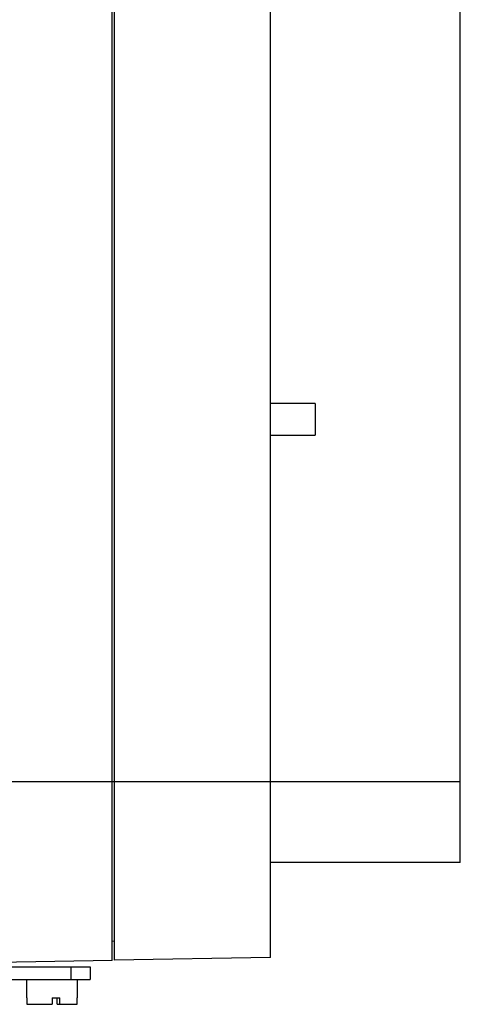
# Model space of a CAD drawing. Header units: millimetres. Extents: x 56 to 238, y 33 to 373.
# Tile 4 of 5: x 169 to 238, y 39 to 194. Entities that reach past the tile are written whole.
import ezdxf

# ---------------------------------------------------------------- set-up
doc = ezdxf.new("R2010")
doc.units = ezdxf.units.MM
doc.header["$LTSCALE"] = 26.395249
doc.layers.get('0').update_dxf_attribs({"linetype": 'CONTINUOUS'})

msp = doc.modelspace()

# ---------------------------------------------------------------- linework, layer by layer
at = {"color": 7}
for p, q in [((183.12, 45.73), (183.12, 360.19)), ((183.42, 360.17), (183.42, 45.75)), ((208.12, 46.18), (208.12, 359.74)), ((238.12, 61.18), (238.12, 344.74)), ((215.21, 133.68), (208.12, 133.68)), ((215.21, 133.68), (215.21, 128.68)), ((208.12, 128.68), (215.21, 128.68)), ((81.62, 73.96), (208.12, 73.96)), ((208.12, 73.96), (238.12, 73.96)), ((238.12, 61.18), (208.12, 61.18)), ((183.42, 48.74), (183.12, 48.73)), ((183.12, 45.73), (81.62, 43.96)), ((208.12, 46.18), (183.42, 45.75)), ((123.44, 44.69), (179.62, 44.69)), ((176.62, 42.69), (176.62, 44.69)), ((179.62, 44.69), (179.62, 42.69)), ((87.62, 42.69), (179.62, 42.69)), ((169.62, 39.79), (169.62, 42.69)), ((177.62, 39.79), (177.62, 42.69)), ((169.62, 39.79), (169.68, 39.79)), ((169.66, 39.79), (169.66, 38.79)), ((169.68, 38.79), (169.68, 39.79)), ((173.64, 39.79), (174.85, 39.79)), ((173.64, 39.79), (173.64, 38.79)), ((174.42, 38.79), (174.42, 39.79)), ((174.85, 38.79), (174.85, 39.79)), ((177.56, 39.79), (177.62, 39.79)), ((177.56, 39.79), (177.56, 38.79)), ((177.58, 38.79), (177.58, 39.79)), ((169.66, 38.79), (173.64, 38.79)), ((174.42, 38.79), (177.58, 38.79))]:
    msp.add_line(p, q, dxfattribs=at)

doc.saveas('drawing.dxf')
